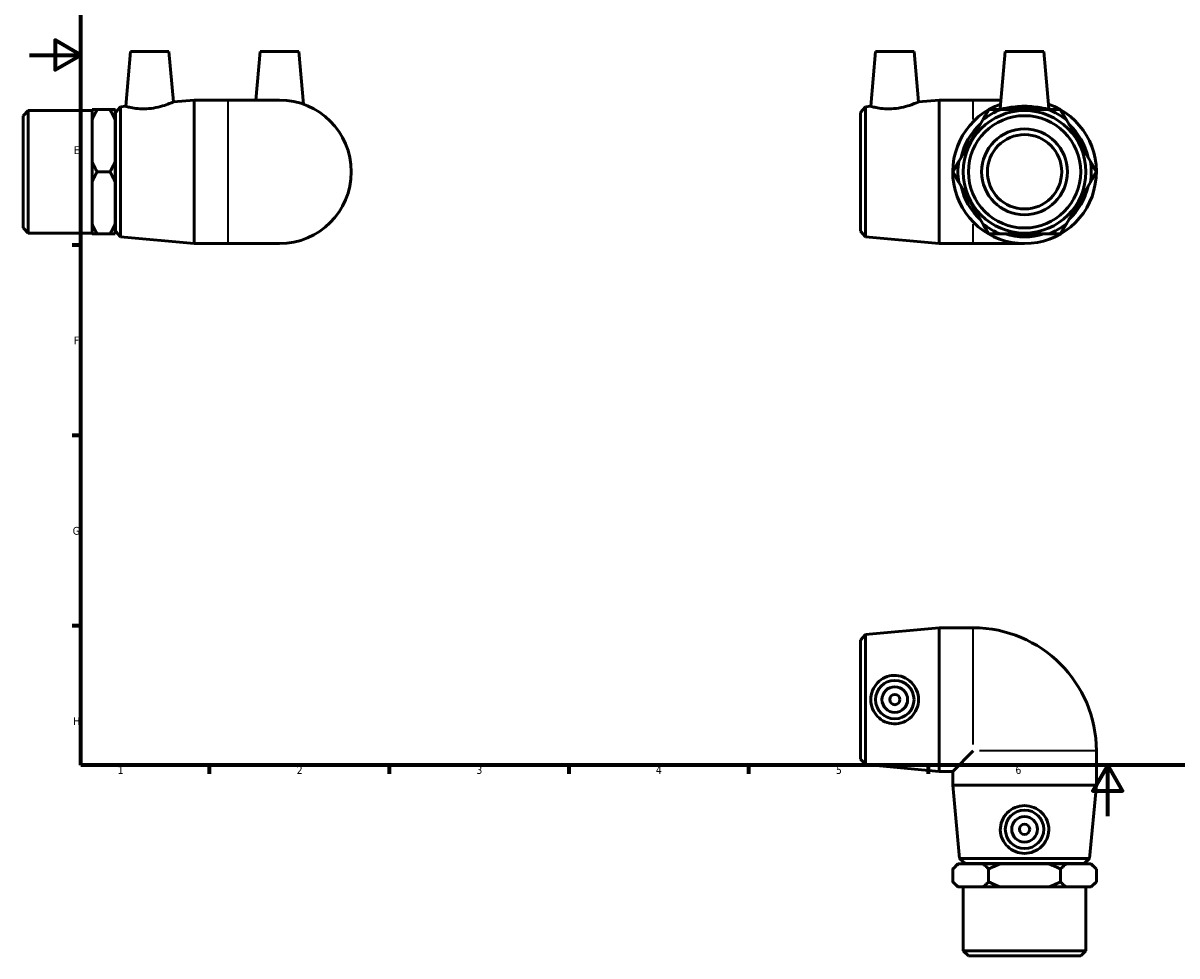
# Model space of a CAD drawing. Header units: millimetres. Extents: x -3 to 897, y -54 to 614.
# Tile 1 of 3: x -3 to 447, y -54 to 309. Entities that reach past the tile are written whole.
import ezdxf

# ---------------------------------------------------------------- set-up
doc = ezdxf.new("R2010")
doc.units = ezdxf.units.MM
for name, color, linetype, lineweight in [('Border (ANSI)', 7, 'Continuous', 70), ('Visible (ANSI)', 7, 'Continuous', 50), ('Visible Narrow (ANSI)', 7, 'Continuous', 35)]:
    doc.layers.add(name, color=color, linetype=linetype, lineweight=lineweight)
doc.styles.add('Note Text (ANSI)', font='tahoma.ttf')

# ---------------------------------------------------------------- blocks, each defined once
blk = doc.blocks.new('Borders Default Border')
at = {"layer": 'Border (ANSI)'}
for p, q in [((20, 222.75), (16.55, 222.75)), ((20, 148.5), (16.55, 148.5)), ((20, 74.25), (16.55, 74.25)), ((70.08, 20), (70.08, 16.55)), ((140.17, 20), (140.17, 16.55)), ((210.25, 20), (210.25, 16.55)), ((280.33, 20), (280.33, 16.55)), ((350.42, 20), (350.42, 16.55))]:
    blk.add_line(p, q, dxfattribs=at)
at = {"layer": 'Border (ANSI)', "flags": 128}
for points in [[(20, 20), (20, 574), (821, 574), (821, 20), (20, 20)], [(0, 297), (20, 297), (10, 302.77), (10, 291.23), (20, 297)], [(420.5, 0), (420.5, 20), (414.73, 10), (426.27, 10), (420.5, 20)]]:
    blk.add_lwpolyline(points, dxfattribs=at)
at = {"layer": 'Border (ANSI)', "color": 230, "true_color": 0xff0080, "char_height": 3.05, "attachment_point": 7, "style": 'Note Text (ANSI)'}
for s, insert in [('E', (17.21, 258.35)), ('F', (17.29, 184.1)), ('G', (16.81, 109.79)), ('H', (16.97, 35.6)), ('1', (34.35, 16.55)), ('2', (104.2, 16.55)), ('3', (174.26, 16.49)), ('4', (244.23, 16.55)), ('5', (314.48, 16.49)), ('6', (384.49, 16.49))]:
    blk.add_mtext(s, dxfattribs=dict(at, insert=insert))

msp = doc.modelspace()

# ---------------------------------------------------------------- linework, layer by layer
at = {"layer": 'Visible (ANSI)'}
for p, q in [((39.359, 298.427), (37.483, 276.995)), ((39.359, 298.427), (54.359, 298.427)), ((54.359, 298.427), (56.085, 278.693)), ((89.959, 298.427), (88.296, 279.427)), ((89.959, 298.427), (104.959, 298.427)), ((104.959, 298.427), (106.76, 277.837)), ((329.939, 298.427), (328.064, 276.995)), ((329.939, 298.427), (344.939, 298.427)), ((344.939, 298.427), (346.666, 278.693)), ((380.539, 298.427), (378.586, 276.102)), ((380.539, 298.427), (395.539, 298.427)), ((395.539, 298.427), (397.493, 276.102)), ((56.085, 278.693), (64.125, 279.427)), ((64.125, 223.427), (64.125, 279.427)), ((64.125, 279.427), (77.459, 279.427)), ((97.459, 279.427), (77.459, 279.427)), ((346.666, 278.693), (354.706, 279.427)), ((354.706, 223.427), (354.706, 279.427)), ((354.706, 279.427), (368.039, 279.427)), ((378.877, 279.427), (368.039, 279.427)), ((-2.541, 273.329), (-0.541, 275.329)), ((-0.541, 275.329), (-0.541, 227.526)), ((-0.541, 275.329), (24.359, 275.329)), ((24.359, 271.676), (24.359, 275.676)), ((26.359, 275.676), (31.359, 275.676)), ((33.359, 275.676), (33.359, 271.676)), ((33.459, 274.627), (35.45, 276.809)), ((33.459, 228.227), (33.459, 274.627)), ((35.45, 276.809), (37.483, 276.995)), ((35.45, 276.809), (35.45, 226.046)), ((324.039, 274.627), (326.031, 276.809)), ((324.039, 228.227), (324.039, 274.627)), ((326.031, 276.809), (328.064, 276.995)), ((326.031, 276.809), (326.031, 226.046)), ((397.42, 275.676), (378.659, 275.676)), ((-2.541, 229.526), (-2.541, 273.329)), ((24.359, 255.428), (24.359, 271.676)), ((33.359, 271.676), (33.359, 255.428)), ((33.359, 271.427), (33.459, 271.427)), ((371.73, 271.676), (362.349, 255.428)), ((413.73, 255.428), (404.349, 271.676)), ((24.359, 247.427), (24.359, 255.428)), ((33.359, 255.428), (33.359, 247.427)), ((26.359, 251.427), (31.359, 251.427)), ((24.359, 231.179), (24.359, 247.427)), ((33.359, 247.427), (33.359, 231.179)), ((362.349, 247.427), (371.73, 231.179)), ((404.349, 231.179), (413.73, 247.427)), ((-2.541, 229.526), (-0.541, 227.526)), ((24.359, 227.179), (24.359, 231.179)), ((33.359, 231.427), (33.459, 231.427)), ((33.359, 231.179), (33.359, 227.179)), ((-0.541, 227.526), (24.359, 227.526)), ((31.359, 227.179), (26.359, 227.179)), ((33.459, 228.227), (35.45, 226.046)), ((35.45, 226.046), (64.125, 223.427)), ((324.039, 228.227), (326.031, 226.046)), ((326.031, 226.046), (354.706, 223.427)), ((378.659, 227.179), (397.42, 227.179)), ((64.125, 223.427), (77.459, 223.427)), ((77.459, 223.427), (97.459, 223.427)), ((354.706, 223.427), (368.039, 223.427)), ((368.039, 223.427), (388.039, 223.427)), ((326.031, 70.911), (354.706, 73.529)), ((354.706, 17.529), (354.706, 73.529)), ((354.706, 73.529), (368.039, 73.529)), ((324.039, 68.729), (326.031, 70.911)), ((324.039, 22.329), (324.039, 68.729)), ((326.031, 70.911), (326.031, 20.147)), ((368.039, 25.529), (360.039, 17.529)), ((416.039, 12.195), (416.039, 25.529)), ((324.039, 22.329), (326.031, 20.147)), ((326.031, 20.147), (354.706, 17.529)), ((354.706, 17.529), (360.039, 17.529)), ((360.039, 12.195), (360.039, 17.529)), ((416.039, 12.195), (360.039, 12.195)), ((362.658, -16.479), (360.039, 12.195)), ((413.421, -16.479), (416.039, 12.195)), ((362.658, -16.479), (413.421, -16.479)), ((364.839, -18.471), (362.658, -16.479)), ((411.239, -18.471), (413.421, -16.479)), ((362.039, -18.571), (360.039, -20.571)), ((360.039, -20.571), (360.039, -25.571)), ((362.039, -18.571), (362.349, -18.571)), ((362.349, -18.571), (371.73, -18.571)), ((411.239, -18.471), (364.839, -18.471)), ((368.039, -18.571), (368.039, -18.471)), ((371.73, -18.571), (378.659, -18.571)), ((374.039, -20.571), (374.039, -25.571)), ((378.659, -18.571), (397.42, -18.571)), ((397.42, -18.571), (404.349, -18.571)), ((402.039, -25.571), (402.039, -20.571)), ((404.349, -18.571), (413.73, -18.571)), ((408.039, -18.571), (408.039, -18.471)), ((413.73, -18.571), (414.039, -18.571)), ((414.039, -18.571), (416.039, -20.571)), ((416.039, -25.571), (416.039, -20.571)), ((362.039, -27.571), (360.039, -25.571)), ((414.039, -27.571), (416.039, -25.571)), ((362.349, -27.571), (362.039, -27.571)), ((371.73, -27.571), (362.349, -27.571)), ((364.138, -52.471), (364.138, -27.571)), ((378.659, -27.571), (371.73, -27.571)), ((397.42, -27.571), (378.659, -27.571)), ((404.349, -27.571), (397.42, -27.571)), ((413.73, -27.571), (404.349, -27.571)), ((411.941, -52.471), (411.941, -27.571)), ((414.039, -27.571), (413.73, -27.571)), ((364.138, -52.471), (411.941, -52.471)), ((366.138, -54.471), (364.138, -52.471)), ((409.941, -54.471), (411.941, -52.471)), ((409.941, -54.471), (366.138, -54.471))]:
    msp.add_line(p, q, dxfattribs=at)
for centre, radius in [((388.039, 251.427), 23.901), ((388.039, 251.427), 21.901), ((388.039, 251.427), 16.731), ((388.039, 251.427), 14.5), ((337.439, 45.529), 7.5), ((337.439, 45.529), 5), ((337.439, 45.529), 2), ((388.039, -5.071), 7.5), ((388.039, -5.071), 5), ((388.039, -5.071), 2)]:
    msp.add_circle(centre, radius, dxfattribs=at)
for centre, radius, start, end in [((97.459, 251.427), 28, 270, 90), ((388.039, 251.427), 28, 109.40192, 70.59808), ((388.039, 251.427), 26, 111.14941, 128.85059), ((388.039, 251.427), 25.382, 72.8151, 107.1849), ((388.039, 251.427), 26, 51.14941, 68.85059), ((388.039, 251.427), 25.382, 132.8151, 167.1849), ((388.039, 251.427), 25.382, 12.8151, 47.1849), ((388.039, 251.427), 26, 171.14941, 188.85059), ((388.039, 251.427), 26, 351.14941, 8.85059), ((388.039, 251.427), 25.382, 192.8151, 227.1849), ((388.039, 251.427), 25.382, 312.8151, 347.1849), ((388.039, 251.427), 26, 231.14941, 248.85059), ((388.039, 251.427), 26, 291.14941, 308.85059), ((388.039, 251.427), 25.382, 252.8151, 287.1849), ((368.039, 25.529), 48, 0, 90)]:
    msp.add_arc(centre, radius, start, end, dxfattribs=at)
for points in [[(24.359, 271.676), (25.161, 273.602), (26.359, 275.676)], [(26.359, 275.676), (25.161, 275.676), (24.359, 275.676)], [(31.359, 275.676), (32.556, 273.602), (33.359, 271.676)], [(33.359, 275.676), (32.556, 275.676), (31.359, 275.676)], [(374.039, 275.676), (372.842, 273.602), (371.73, 271.676)], [(378.659, 275.676), (376.435, 275.676), (374.039, 275.676)], [(402.039, 275.676), (399.644, 275.676), (397.42, 275.676)], [(404.349, 271.676), (403.237, 273.602), (402.039, 275.676)], [(26.359, 251.427), (25.161, 253.502), (24.359, 255.428)], [(33.359, 255.428), (32.556, 253.502), (31.359, 251.427)], [(362.349, 255.428), (361.237, 253.502), (360.039, 251.427)], [(416.039, 251.427), (414.842, 253.502), (413.73, 255.428)], [(24.359, 247.427), (25.161, 249.353), (26.359, 251.427)], [(31.359, 251.427), (32.556, 249.353), (33.359, 247.427)], [(360.039, 251.427), (361.237, 249.353), (362.349, 247.427)], [(413.73, 247.427), (414.842, 249.353), (416.039, 251.427)], [(26.359, 227.179), (25.161, 229.253), (24.359, 231.179)], [(33.359, 231.179), (32.556, 229.253), (31.359, 227.179)], [(371.73, 231.179), (372.842, 229.253), (374.039, 227.179)], [(402.039, 227.179), (403.237, 229.253), (404.349, 231.179)], [(24.359, 227.179), (25.161, 227.179), (26.359, 227.179)], [(31.359, 227.179), (32.556, 227.179), (33.359, 227.179)], [(374.039, 227.179), (376.435, 227.179), (378.659, 227.179)], [(397.42, 227.179), (399.644, 227.179), (402.039, 227.179)], [(360.039, -20.571), (361.237, -19.374), (362.349, -18.571)], [(371.73, -18.571), (372.842, -19.374), (374.039, -20.571)], [(374.039, -20.571), (376.435, -19.374), (378.659, -18.571)], [(397.42, -18.571), (399.644, -19.374), (402.039, -20.571)], [(402.039, -20.571), (403.237, -19.374), (404.349, -18.571)], [(413.73, -18.571), (414.842, -19.374), (416.039, -20.571)], [(362.349, -27.571), (361.237, -26.769), (360.039, -25.571)], [(374.039, -25.571), (372.842, -26.769), (371.73, -27.571)], [(378.659, -27.571), (376.435, -26.769), (374.039, -25.571)], [(402.039, -25.571), (399.644, -26.769), (397.42, -27.571)], [(404.349, -27.571), (403.237, -26.769), (402.039, -25.571)], [(416.039, -25.571), (414.842, -26.769), (413.73, -27.571)]]:
    msp.add_rational_spline(points, [1, 1.00367876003, 1], degree=2, dxfattribs=at)
for points, knots in [([(46.479, 276.067), (45.331, 275.969), (44.112, 275.957), (41.89, 276.095), (40.884, 276.239), (39.302, 276.528), (38.616, 276.693), (37.707, 276.928), (37.483, 276.995), (37.483, 276.995)], [0, 0, 0, 0, 0.3459388, 0.3459388, 0.6918776, 0.6918776, 1.040535, 1.040535, 1.3891924, 1.3891924, 1.3891924, 1.3891924]), ([(56.085, 278.693), (56.085, 278.693), (55.842, 278.583), (54.872, 278.175), (54.147, 277.883), (52.468, 277.291), (51.392, 276.952), (49.015, 276.389), (47.714, 276.172), (46.479, 276.067)], [4.2489109, 4.2489109, 4.2489109, 4.2489109, 4.612224, 4.612224, 4.9755371, 4.9755371, 5.3474871, 5.3474871, 5.719437, 5.719437, 5.719437, 5.719437]), ([(337.06, 276.067), (335.912, 275.969), (334.693, 275.957), (332.471, 276.095), (331.465, 276.239), (329.883, 276.528), (329.197, 276.693), (328.288, 276.928), (328.064, 276.995), (328.064, 276.995)], [0, 0, 0, 0, 0.3459388, 0.3459388, 0.6918776, 0.6918776, 1.040535, 1.040535, 1.3891924, 1.3891924, 1.3891924, 1.3891924]), ([(346.666, 278.693), (346.666, 278.693), (346.423, 278.583), (345.453, 278.175), (344.728, 277.883), (343.049, 277.291), (341.973, 276.952), (339.596, 276.389), (338.295, 276.172), (337.06, 276.067)], [4.2489109, 4.2489109, 4.2489109, 4.2489109, 4.612224, 4.612224, 4.9755371, 4.9755371, 5.3474871, 5.3474871, 5.719437, 5.719437, 5.719437, 5.719437]), ([(397.488, 276.067), (397.451, 275.969), (397.18, 275.957), (396.174, 276.095), (395.439, 276.239), (393.774, 276.528), (392.727, 276.693), (390.441, 276.928), (389.202, 276.995), (386.877, 276.995), (385.638, 276.928), (383.352, 276.693), (382.305, 276.528), (380.64, 276.239), (379.905, 276.095), (378.899, 275.957), (378.628, 275.969), (378.587, 276.077), (378.585, 276.089), (378.587, 276.102)], [0, 0, 0, 0, 0.3459388, 0.3459388, 0.6918776, 0.6918776, 1.040535, 1.040535, 1.3891924, 1.3891924, 1.7378498, 1.7378498, 2.0865072, 2.0865072, 2.432446, 2.432446, 2.7783848, 2.7783848, 2.8162922, 2.8162922, 2.8162922, 2.8162922]), ([(337.06, 36.08), (335.912, 36.118), (334.693, 36.388), (332.471, 37.394), (331.465, 38.129), (329.883, 39.794), (329.197, 40.842), (328.288, 43.128), (328.064, 44.367), (328.064, 46.691), (328.288, 47.93), (329.197, 50.216), (329.883, 51.263), (331.465, 52.929), (332.471, 53.663), (334.693, 54.669), (335.912, 54.94), (338.295, 55.018), (339.596, 54.796), (341.973, 53.839), (343.049, 53.104), (344.728, 51.42), (345.453, 50.361), (346.423, 48.022), (346.666, 46.74), (346.666, 44.318), (346.423, 43.036), (345.453, 40.696), (344.728, 39.638), (343.049, 37.953), (341.973, 37.219), (339.596, 36.262), (338.295, 36.04), (337.06, 36.08)], [0, 0, 0, 0, 0.3459388, 0.3459388, 0.6918776, 0.6918776, 1.040535, 1.040535, 1.3891924, 1.3891924, 1.7378498, 1.7378498, 2.0865072, 2.0865072, 2.432446, 2.432446, 2.7783848, 2.7783848, 3.1503347, 3.1503347, 3.5222846, 3.5222846, 3.8855978, 3.8855978, 4.2489109, 4.2489109, 4.612224, 4.612224, 4.9755371, 4.9755371, 5.3474871, 5.3474871, 5.719437, 5.719437, 5.719437, 5.719437]), ([(397.488, -5.451), (397.451, -6.599), (397.18, -7.817), (396.174, -10.04), (395.439, -11.045), (393.774, -12.628), (392.727, -13.313), (390.441, -14.223), (389.202, -14.446), (386.877, -14.446), (385.638, -14.223), (383.352, -13.313), (382.305, -12.628), (380.64, -11.045), (379.905, -10.04), (378.899, -7.817), (378.628, -6.599), (378.55, -4.216), (378.772, -2.914), (379.73, -0.538), (380.464, 0.538), (382.149, 2.217), (383.207, 2.942), (385.547, 3.912), (386.828, 4.155), (389.251, 4.155), (390.532, 3.912), (392.872, 2.942), (393.93, 2.217), (395.615, 0.538), (396.349, -0.538), (397.307, -2.914), (397.529, -4.216), (397.488, -5.451)], [0, 0, 0, 0, 0.3459388, 0.3459388, 0.6918776, 0.6918776, 1.040535, 1.040535, 1.3891924, 1.3891924, 1.7378498, 1.7378498, 2.0865072, 2.0865072, 2.432446, 2.432446, 2.7783848, 2.7783848, 3.1503347, 3.1503347, 3.5222846, 3.5222846, 3.8855978, 3.8855978, 4.2489109, 4.2489109, 4.612224, 4.612224, 4.9755371, 4.9755371, 5.3474871, 5.3474871, 5.719437, 5.719437, 5.719437, 5.719437])]:
    msp.add_open_spline(points, degree=3, knots=knots, dxfattribs=at)
msp.add_open_spline([(397.492, 276.102), (397.494, 276.089), (397.492, 276.077), (397.488, 276.067)], degree=3, dxfattribs=at)
at = {"layer": 'Visible Narrow (ANSI)'}
for p, q in [((77.459, 223.772), (77.459, 279.083)), ((368.039, 271.803), (368.039, 279.405)), ((368.039, 223.45), (368.039, 231.052)), ((368.039, 27.982), (368.039, 73.333)), ((415.844, 25.529), (370.493, 25.529))]:
    msp.add_line(p, q, dxfattribs=at)

# ---------------------------------------------------------------- block references
msp.add_blockref('Borders Default Border', (0, 0))

doc.saveas('drawing.dxf')
